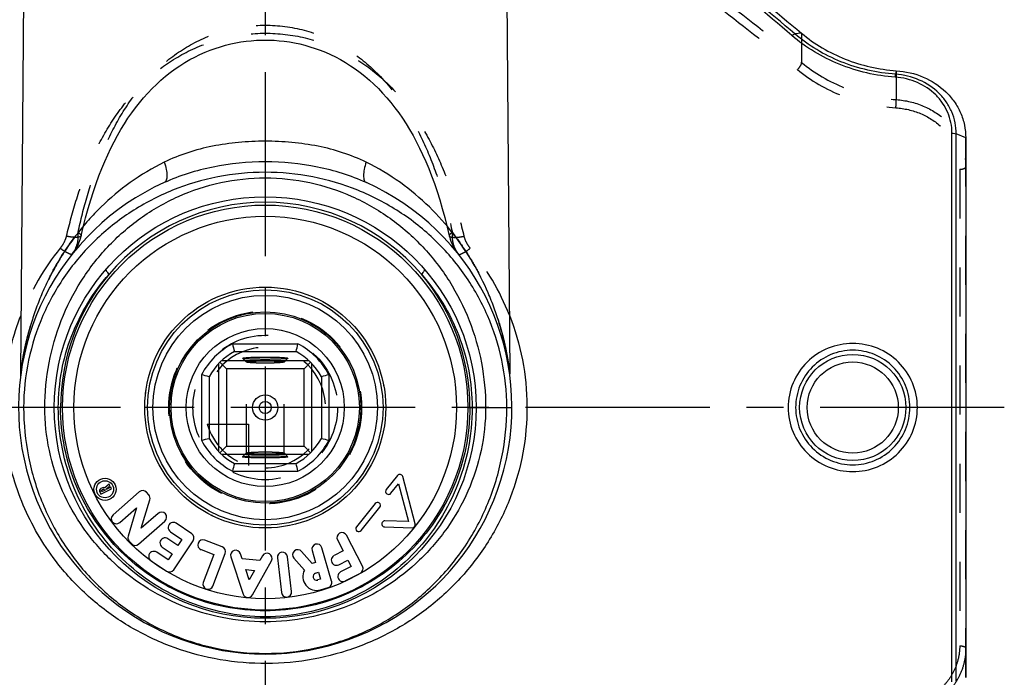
# Model space of a CAD drawing. Header units: millimetres. Extents: x 0 to 1000, y 0 to 1000.
# Tile 3 of 5: x 467 to 598, y 414 to 502. Entities that reach past the tile are written whole.
import ezdxf

# ---------------------------------------------------------------- set-up
doc = ezdxf.new("R2010")
doc.units = ezdxf.units.MM
doc.header["$LTSCALE"] = 65.185185
doc.linetypes.add('CENTER', pattern=[0.6, 0.375, -0.075, 0.075, -0.075])
doc.linetypes.add('HIDDEN', pattern=[0.2, 0.1, -0.1])
doc.layers.get('0').update_dxf_attribs({"linetype": 'CONTINUOUS'})
for name, color, linetype in [('ACHSEN_S', 7, 'CONTINUOUS'), ('DEFAULT_2', 8, 'HIDDEN'), ('FASEN', 7, 'CONTINUOUS'), ('KOERPER', 7, 'CONTINUOUS'), ('KONST.EL_MIT_GEO', 7, 'CONTINUOUS'), ('KURVEN', 7, 'CONTINUOUS')]:
    doc.layers.add(name, color=color, linetype=linetype)

msp = doc.modelspace()

# ---------------------------------------------------------------- linework, layer by layer
at = {"color": 7, "linetype": 'Continuous'}
for p, q in [((495.66, 458.71), (504.34, 458.71)), ((495.91, 457.71), (504.09, 457.71)), ((493.99, 456.27), (494.85, 455.41)), ((505.81, 456.46), (494.19, 456.46)), ((497, 456.8), (497, 456.81)), ((503, 456.81), (503, 456.8)), ((506.01, 456.27), (505.15, 455.41)), ((493.8, 456.08), (493.8, 444.45)), ((505.15, 455.41), (494.85, 455.41)), ((494.85, 455.41), (494.85, 445.11)), ((505.15, 445.11), (505.15, 455.41)), ((506.2, 444.45), (506.2, 456.08)), ((491.55, 454.6), (491.55, 445.92)), ((492.55, 454.35), (492.55, 446.17)), ((507.45, 454.35), (507.45, 446.17)), ((508.45, 454.6), (508.45, 445.92)), ((493.99, 444.25), (494.85, 445.11)), ((494.85, 445.11), (505.15, 445.11)), ((506.01, 444.25), (505.15, 445.11)), ((494.19, 444.06), (505.81, 444.06)), ((497, 443.71), (497, 443.72)), ((503, 443.72), (503, 443.71)), ((495.91, 442.81), (504.09, 442.81)), ((495.66, 441.81), (504.34, 441.81))]:
    msp.add_line(p, q, dxfattribs=at)
for radius in [12.5, 10.5, 1.68, 0.8]:
    msp.add_circle((500, 450.26), radius, dxfattribs=at)
for centre, radius, start, end in [((500, 450.26), 9.5, 117.1908, 152.8092), ((500, 450.26), 8.5, 118.7958, 151.2042), ((566.39, 475.79), 72.77, 193.5755, 194.386), ((433.61, 475.79), 72.77, 345.614, 346.4245), ((500, 450.26), 8.5, 28.7958, 61.2042), ((500, 450.26), 9.5, 27.1908, 62.8092), ((473.92, 381.67), 75.03, 75.6263, 76.4123), ((525.53, 383.87), 72.77, 103.5755, 104.386), ((474.47, 516.65), 72.77, 283.5755, 284.386), ((500, 450.26), 9.5, 207.1908, 242.8092), ((500, 450.26), 8.5, 208.7958, 241.2042), ((500, 450.26), 8.5, 298.7958, 331.2042), ((500, 450.26), 9.5, 297.1908, 332.8092), ((525.53, 516.65), 72.77, 255.614, 256.4245), ((566.39, 424.73), 72.77, 165.614, 166.4245), ((433.61, 424.73), 72.77, 13.5755, 14.386)]:
    msp.add_arc(centre, radius, start, end, dxfattribs=at)
for points, knots in [([(497, 456.81), (497, 456.82), (497.02, 456.83), (497.07, 456.84), (497.14, 456.86), (497.29, 456.87), (497.54, 456.9), (497.9, 456.92), (498.35, 456.94), (498.87, 456.95), (499.42, 456.96), (500, 456.96), (500.58, 456.96), (501.13, 456.95), (501.65, 456.94), (502.1, 456.92), (502.46, 456.9), (502.71, 456.87), (502.86, 456.86), (502.93, 456.84), (502.98, 456.83), (503, 456.82), (503, 456.81)], [0, 0, 0, 0, 0.003434, 0.010995, 0.023081, 0.039668, 0.085818, 0.147807, 0.223285, 0.309396, 0.40283, 0.5, 0.597171, 0.690603, 0.776711, 0.852192, 0.914186, 0.960328, 0.976913, 0.989011, 0.996585, 1, 1, 1, 1]), ([(503, 456.8), (502.99, 456.79), (502.96, 456.78), (502.91, 456.77), (502.83, 456.76), (502.67, 456.74), (502.41, 456.72), (502.05, 456.7), (501.6, 456.68), (501.1, 456.67), (500.56, 456.66), (500, 456.66), (499.44, 456.66), (498.9, 456.67), (498.4, 456.68), (497.96, 456.7), (497.59, 456.72), (497.33, 456.74), (497.17, 456.76), (497.09, 456.77), (497.04, 456.78), (497.01, 456.79), (497, 456.8)], [0, 0, 0, 0, 0.005131, 0.014426, 0.027994, 0.045758, 0.093331, 0.155514, 0.230092, 0.314413, 0.405432, 0.499868, 0.594308, 0.68534, 0.769682, 0.844294, 0.90652, 0.954133, 0.971915, 0.985511, 0.994848, 1, 1, 1, 1]), ([(497, 443.72), (497.01, 443.73), (497.04, 443.74), (497.09, 443.75), (497.17, 443.76), (497.33, 443.78), (497.59, 443.8), (497.96, 443.82), (498.4, 443.84), (498.9, 443.85), (499.44, 443.86), (500, 443.86), (500.56, 443.86), (501.1, 443.85), (501.6, 443.84), (502.05, 443.82), (502.41, 443.8), (502.67, 443.78), (502.83, 443.76), (502.91, 443.75), (502.96, 443.74), (502.99, 443.73), (503, 443.72)], [0, 0, 0, 0, 0.005152, 0.014489, 0.028085, 0.045867, 0.09348, 0.155706, 0.230318, 0.31466, 0.405692, 0.500132, 0.594568, 0.685587, 0.769908, 0.844486, 0.906669, 0.954242, 0.972006, 0.985574, 0.994869, 1, 1, 1, 1]), ([(503, 443.71), (503, 443.71), (502.98, 443.69), (502.93, 443.68), (502.86, 443.67), (502.71, 443.65), (502.46, 443.63), (502.1, 443.6), (501.65, 443.59), (501.13, 443.57), (500.58, 443.56), (500, 443.56), (499.42, 443.56), (498.87, 443.57), (498.35, 443.59), (497.9, 443.6), (497.54, 443.63), (497.29, 443.65), (497.14, 443.67), (497.07, 443.68), (497.02, 443.69), (497, 443.71), (497, 443.71)], [0, 0, 0, 0, 0.003415, 0.010989, 0.023087, 0.039672, 0.085814, 0.147808, 0.223289, 0.309397, 0.402829, 0.5, 0.59717, 0.690604, 0.776715, 0.852193, 0.914182, 0.960332, 0.976919, 0.989005, 0.996566, 1, 1, 1, 1])]:
    msp.add_open_spline(points, degree=3, knots=knots, dxfattribs=at)
at = {"layer": 'ACHSEN_S', "color": 40, "linetype": 'CENTER'}
for p, q in [((500, 651.26), (500, 346.76)), ((598.12, 450.26), (401.88, 450.26))]:
    msp.add_line(p, q, dxfattribs=at)
at = {"layer": 'DEFAULT_2', "color": 8, "linetype": 'HIDDEN'}
for p, q in [((497, 456.8), (497.5, 456.3)), ((497.5, 456.3), (497.5, 456.31)), ((497.5, 444.21), (497.5, 456.31)), ((502.5, 456.3), (503, 456.8)), ((502.5, 444.21), (502.5, 456.31)), ((502.5, 456.31), (502.5, 456.3)), ((497.5, 444.22), (497, 443.72)), ((497.5, 444.21), (497.5, 444.22)), ((503, 443.72), (502.5, 444.22)), ((502.5, 444.22), (502.5, 444.21))]:
    msp.add_line(p, q, dxfattribs=at)
for points, knots in [([(497.5, 456.31), (497.5, 456.32), (497.56, 456.34), (497.59, 456.35), (497.62, 456.36)], [0, 0, 0, 0, 0.290962, 1, 1, 1, 1]), ([(502.5, 456.3), (502.49, 456.29), (502.46, 456.28), (502.39, 456.26), (502.24, 456.24), (502, 456.22), (501.7, 456.2), (501.33, 456.18), (500.76, 456.16), (500, 456.16), (499.24, 456.16), (498.67, 456.18), (498.3, 456.2), (498, 456.22), (497.76, 456.24), (497.61, 456.26), (497.54, 456.28), (497.51, 456.29), (497.5, 456.3)], [0, 0, 0, 0, 0.005683, 0.015425, 0.047381, 0.095242, 0.157421, 0.23176, 0.315645, 0.499909, 0.684187, 0.768089, 0.842452, 0.90466, 0.952555, 0.984546, 0.994301, 1, 1, 1, 1]), ([(497.62, 456.36), (497.76, 456.38), (498.12, 456.41), (498.75, 456.44), (499.53, 456.46), (500.24, 456.46), (500.81, 456.45), (501.21, 456.44), (501.57, 456.43), (501.88, 456.41), (502.14, 456.39), (502.32, 456.37), (502.44, 456.35), (502.49, 456.33), (502.5, 456.32), (502.5, 456.31)], [0, 0, 0, 0, 0.085297, 0.219758, 0.387053, 0.566594, 0.654007, 0.736192, 0.810609, 0.874966, 0.927291, 0.966022, 0.99013, 0.996654, 1, 1, 1, 1]), ([(497.5, 444.22), (497.51, 444.23), (497.54, 444.24), (497.61, 444.26), (497.76, 444.28), (498, 444.3), (498.3, 444.32), (498.67, 444.34), (499.24, 444.36), (500, 444.36), (500.76, 444.36), (501.33, 444.34), (501.7, 444.32), (502, 444.3), (502.24, 444.28), (502.39, 444.26), (502.46, 444.24), (502.49, 444.23), (502.5, 444.22)], [0, 0, 0, 0, 0.005699, 0.015454, 0.047445, 0.09534, 0.157548, 0.231911, 0.315813, 0.500091, 0.684355, 0.76824, 0.842579, 0.904758, 0.952619, 0.984575, 0.994317, 1, 1, 1, 1]), ([(502.38, 444.17), (502.24, 444.14), (501.88, 444.11), (501.25, 444.08), (500.47, 444.06), (499.76, 444.06), (499.19, 444.07), (498.79, 444.08), (498.43, 444.09), (498.12, 444.11), (497.86, 444.13), (497.68, 444.15), (497.56, 444.18), (497.51, 444.19), (497.5, 444.21), (497.5, 444.21)], [0, 0, 0, 0, 0.08509, 0.219439, 0.38671, 0.566299, 0.653753, 0.735985, 0.81045, 0.874852, 0.927217, 0.965981, 0.990106, 0.99663, 1, 1, 1, 1]), ([(502.5, 444.21), (502.5, 444.2), (502.44, 444.18), (502.41, 444.17), (502.38, 444.17)], [0, 0, 0, 0, 0.290875, 1, 1, 1, 1])]:
    msp.add_open_spline(points, degree=3, knots=knots, dxfattribs=at)
at = {"layer": 'FASEN', "color": 7, "linetype": 'Continuous'}
msp.add_line((593, 486.1), (593, 414.42), dxfattribs=at)
for points, knots in [([(550.46, 516.15), (553.92, 513.67), (560.93, 508.4), (567.75, 502.88), (571.21, 499.97)], [0, 0, 0, 0, 0.484507, 1, 1, 1, 1]), ([(571.21, 499.97), (572.93, 498.53), (576.94, 496.18), (581.47, 495.16), (583.78, 495)], [0, 0, 0, 0, 0.490478, 1, 1, 1, 1]), ([(583.78, 495), (585.01, 494.92), (587.41, 494.36), (589.98, 492.71), (591.52, 490.93), (592.36, 489.43), (592.88, 487.8), (593, 486.66), (593, 486.1)], [0, 0, 0, 0, 0.261399, 0.514487, 0.637683, 0.759082, 0.879541, 1, 1, 1, 1])]:
    msp.add_open_spline(points, degree=3, knots=knots, dxfattribs=at)
at = {"layer": 'KOERPER', "color": 7, "linetype": 'Continuous'}
for p, q in [((468, 514.76), (467.53, 454.74)), ((532, 514.76), (532.47, 454.74)), ((517.55, 441.23), (516.07, 439.37)), ((519.89, 434.8), (518.25, 441.08)), ((478.39, 439.61), (478.18, 439.5)), ((478.18, 438.74), (479.59, 439.46)), ((478.28, 439.29), (478.5, 439.4)), ((478.69, 439.26), (478.28, 439.05)), ((478.64, 439.35), (478.69, 439.26)), ((479.28, 440.06), (478.72, 439.6)), ((478.87, 439.42), (479.39, 439.85)), ((478.9, 439.36), (478.87, 439.42)), ((479.49, 439.66), (478.9, 439.36)), ((479.39, 439.85), (479.28, 440.06)), ((479.59, 439.46), (479.49, 439.66)), ((516.69, 438.87), (517.69, 440.12)), ((517.69, 440.12), (519, 435.11)), ((478.03, 439.04), (478.18, 438.74)), ((478.28, 439.05), (478.23, 439.14)), ((483.28, 439.06), (479.79, 436.01)), ((483.53, 434.23), (484.68, 438.01)), ((484.54, 438.66), (484.24, 439)), ((480.69, 434.98), (482.93, 436.95)), ((482.93, 436.95), (481.79, 433.17)), ((514.58, 437.51), (512.11, 434.42)), ((512.74, 433.92), (515.21, 437.01)), ((485.78, 436.2), (483.53, 434.23)), ((483.19, 432.12), (486.68, 435.18)), ((490.25, 433.5), (488.18, 434.89)), ((515.87, 434.4), (519.49, 434.3)), ((519, 435.11), (515.9, 435.2)), ((488.39, 431.95), (487.08, 432.84)), ((487.42, 433.76), (488.92, 432.75)), ((488.92, 432.75), (488.39, 431.95)), ((512.92, 429.17), (510.8, 433.29)), ((481.93, 432.53), (482.23, 432.19)), ((486.32, 431.71), (487.63, 430.83)), ((487.85, 428.71), (490.43, 432.56)), ((491.49, 431.38), (493.18, 430.73)), ((494.3, 431.76), (491.97, 432.65)), ((508.82, 427.18), (507.52, 431.64)), ((509.59, 432.67), (510.34, 431.21)), ((487.1, 430.03), (485.59, 431.04)), ((487.63, 430.83), (487.1, 430.03)), ((493.18, 430.73), (491.77, 427.03)), ((493.04, 426.55), (494.69, 430.88)), ((495.42, 430.41), (497.06, 425.48)), ((496.94, 430.14), (496.71, 430.84)), ((499.28, 429.92), (496.94, 430.14)), ((499.63, 430.56), (499.28, 429.92)), ((501.61, 430.28), (502.14, 425.67)), ((503.49, 425.83), (502.96, 430.44)), ((503.81, 430.25), (505.2, 428.67)), ((506.23, 429.55), (504.83, 431.15)), ((506.22, 431.26), (506.68, 429.68)), ((510.34, 431.21), (509.13, 430.59)), ((484.84, 429.91), (486.9, 428.52)), ((498.3, 425.37), (500.82, 429.9)), ((506.68, 429.68), (506.23, 429.55)), ((509.75, 429.38), (510.96, 430)), ((511.4, 429.15), (510, 428.42)), ((510.96, 430), (511.4, 429.15)), ((497.41, 428.73), (498.56, 428.63)), ((497.86, 427.38), (497.41, 428.73)), ((498.56, 428.63), (497.86, 427.38)), ((506.69, 428.27), (507.06, 428.38)), ((507.33, 427.45), (506.96, 427.35)), ((507.06, 428.38), (507.33, 427.45)), ((510.62, 427.22), (512.63, 428.25)), ((507.34, 426.04), (508.36, 426.34))]:
    msp.add_line(p, q, dxfattribs=at)
for centre, radius in [((500, 450.26), 12.7), ((478.73, 439.4), 1.47), ((478.73, 439.4), 1.13)]:
    msp.add_circle(centre, radius, dxfattribs=at)
for centre, radius, start, end in [((517.86, 440.98), 0.4, 14.6262, 141.4162), ((478.33, 439.19), 0.34, 117.0544, 207.0544), ((478.33, 439.19), 0.11, 117.0544, 207.0544), ((478.55, 439.3), 0.34, 59.7468, 117.0544), ((478.55, 439.3), 0.11, 27.0544, 117.0544), ((483.73, 438.55), 0.68, 41.1846, 131.1846), ((516.38, 439.12), 0.4, 141.4162, 321.4162), ((484.03, 438.21), 0.68, 343.1846, 41.1846), ((514.9, 437.26), 0.4, 321.4162, 141.4162), ((480.24, 435.49), 0.68, 131.1846, 311.1846), ((486.23, 435.69), 0.68, 311.1846, 131.1846), ((487.8, 434.33), 0.68, 56.1209, 236.1209), ((512.43, 434.17), 0.4, 141.4162, 321.4162), ((515.88, 434.8), 0.4, 88.2862, 268.4445), ((519.5, 434.7), 0.4, 268.4445, 14.6262), ((482.44, 432.97), 0.68, 163.1846, 221.1846), ((486.7, 432.27), 0.68, 56.1209, 236.1209), ((489.87, 432.94), 0.68, 326.1209, 56.1209), ((491.73, 432.01), 0.68, 69.1771, 249.1771), ((510.19, 432.98), 0.68, 27.3, 207.3), ((482.74, 432.63), 0.68, 221.1846, 311.1846), ((494.05, 431.13), 0.68, 339.1771, 69.1771), ((504.32, 430.7), 0.68, 41.258, 221.258), ((506.87, 431.45), 0.68, 16.258, 196.258), ((485.21, 430.47), 0.68, 56.1209, 236.1209), ((496.07, 430.62), 0.68, 18.4131, 198.4131), ((500.23, 430.23), 0.68, 330.9131, 150.9131), ((502.29, 430.36), 0.68, 6.5547, 186.5547), ((509.44, 429.98), 0.68, 117.3, 297.3), ((512.32, 428.86), 0.68, 297.3, 27.3), ((487.28, 429.09), 0.68, 236.1209, 326.1209), ((506.83, 427.81), 1.84, 152.1076, 286.258), ((506.83, 427.81), 0.48, 106.258, 286.258), ((510.31, 427.82), 0.68, 117.3, 297.3), ((492.41, 426.79), 0.68, 159.1771, 339.1771), ((508.17, 426.99), 0.68, 286.258, 16.258), ((497.71, 425.7), 0.68, 198.4131, 330.9131), ((502.82, 425.75), 0.68, 186.5547, 6.5547)]:
    msp.add_arc(centre, radius, start, end, dxfattribs=at)
at = {"layer": 'KONST.EL_MIT_GEO', "color": 7, "linetype": 'Continuous'}
for p, q in [((571.21, 499.97), (570.32, 499.88)), ((583.78, 495), (583.69, 494.53)), ((591.17, 413.82), (591.17, 486.7)), ((593, 486.1), (591.73, 486.61)), ((591.73, 413.92), (591.73, 486.61)), ((473.1, 450.26), (467.25, 450.26)), ((526.9, 450.26), (532.75, 450.26))]:
    msp.add_line(p, q, dxfattribs=at)
at = {"layer": 'KONST.EL_MIT_GEO', "color": 8, "linetype": 'HIDDEN'}
for p, q in [((571.21, 499.97), (571.21, 496.1)), ((583.78, 495), (583.78, 491.16)), ((593, 414.42), (593, 486.1)), ((592.2, 481.91), (592.2, 418.61)), ((475.57, 473.07), (475.57, 473.07))]:
    msp.add_line(p, q, dxfattribs=at)
for points in [[(475.57, 473.07), (475.84, 474.21), (476.16, 475.47), (476.49, 476.68), (476.83, 477.84), (477.18, 478.94), (477.54, 480), (477.91, 481.02), (478.29, 481.99), (478.69, 482.93), (479.09, 483.84), (479.51, 484.72), (479.94, 485.57), (480.38, 486.39), (480.83, 487.18), (481.3, 487.94), (481.78, 488.68), (482.27, 489.39), (482.78, 490.08), (483.31, 490.75), (483.85, 491.4), (484.4, 492.02), (484.97, 492.62), (485.56, 493.19), (486.16, 493.74), (486.77, 494.26), (487.4, 494.76), (488.04, 495.23), (488.68, 495.67), (489.34, 496.08), (490, 496.47), (490.67, 496.82), (491.34, 497.15), (492.02, 497.45), (492.69, 497.72), (493.37, 497.97), (494.05, 498.19), (494.73, 498.38), (495.42, 498.55), (496.1, 498.7), (496.78, 498.82), (497.46, 498.91), (498.14, 498.99), (498.82, 499.04), (499.5, 499.06), (500, 499.07)], [(500, 499.07), (500.49, 499.06), (501.17, 499.04), (501.85, 498.99), (502.53, 498.91), (503.21, 498.82), (503.9, 498.7), (504.58, 498.55), (505.26, 498.38), (505.94, 498.19), (506.62, 497.97), (507.3, 497.72), (507.98, 497.45), (508.66, 497.15), (509.33, 496.83), (509.99, 496.47), (510.66, 496.09), (511.31, 495.67), (511.96, 495.23), (512.59, 494.76), (513.22, 494.27), (513.83, 493.75), (514.43, 493.2), (515.02, 492.62), (515.59, 492.02), (516.15, 491.4), (516.69, 490.76), (517.21, 490.09), (517.72, 489.4), (518.21, 488.69), (518.69, 487.95), (519.16, 487.18), (519.62, 486.39), (520.06, 485.58), (520.49, 484.73), (520.9, 483.85), (521.31, 482.94), (521.7, 482), (522.08, 481.03), (522.46, 480.01), (522.82, 478.95), (523.17, 477.85), (523.51, 476.7), (523.84, 475.49), (524.16, 474.22), (524.43, 473.07)], [(474.35, 470.63), (474.41, 470.71), (474.59, 470.94), (474.75, 471.18), (474.89, 471.42), (475.03, 471.65), (475.15, 471.89), (475.26, 472.13), (475.35, 472.36), (475.44, 472.6), (475.51, 472.83), (475.57, 473.07)], [(524.43, 473.07), (524.49, 472.85), (524.56, 472.62), (524.64, 472.38), (524.74, 472.15), (524.84, 471.91), (524.96, 471.67), (525.1, 471.43), (525.24, 471.19), (525.4, 470.96), (525.57, 470.72), (525.65, 470.63)]]:
    msp.add_lwpolyline(points, dxfattribs=at)
at = {"layer": 'KONST.EL_MIT_GEO', "color": 7, "linetype": 'Continuous'}
for points in [[(467.53, 454.74), (467.53, 454.69), (467.53, 454.63), (467.53, 454.57), (467.52, 454.51), (467.52, 454.45), (467.51, 454.39)], [(532.49, 454.39), (532.48, 454.44), (532.48, 454.5), (532.47, 454.56), (532.47, 454.62), (532.47, 454.68), (532.47, 454.74)]]:
    msp.add_lwpolyline(points, dxfattribs=at)
for centre, radius in [((500, 450.26), 28), ((500, 450.26), 26.9), ((500, 450.26), 25.4), ((500, 450.26), 16), ((500, 450.26), 15.64), ((500, 450.26), 14.9), ((578, 450.26), 7.05), ((578, 450.26), 6.05)]:
    msp.add_circle(centre, radius, dxfattribs=at)
for centre, radius, start, end in [((500, 450.26), 32.75, 114.2104, 65.7896), ((500, 450.26), 27.27, 90.0015, 139.4925), ((500, 450.26), 27.27, 40.5075, 89.9985), ((500.37, 450.28), 27.54, 140.0157, 180.0315), ((499.63, 450.28), 27.54, 359.9684, 39.9843)]:
    msp.add_arc(centre, radius, start, end, dxfattribs=at)
at = {"layer": 'KONST.EL_MIT_GEO', "color": 8, "linetype": 'HIDDEN'}
for centre, start, end in [((499.04, 450.08), 140.9154, 158.3979), ((500.96, 450.08), 21.6021, 39.0845)]:
    msp.add_arc(centre, 33.83, start, end, dxfattribs=at)
at = {"layer": 'KONST.EL_MIT_GEO', "color": 7, "linetype": 'Continuous'}
for points, knots in [([(569.92, 499.68), (566.5, 502.61), (559.7, 508.24), (552.7, 513.61), (549.21, 516.17)], [0, 0, 0, 0, 0.510154, 1, 1, 1, 1]), ([(570.32, 499.88), (566.89, 502.8), (560.08, 508.4), (553.06, 513.75), (549.56, 516.29)], [0, 0, 0, 0, 0.510118, 1, 1, 1, 1]), ([(569.92, 499.68), (569.99, 499.73), (570.11, 499.82), (570.25, 499.88), (570.32, 499.88)], [0, 0, 0, 0, 0.57335, 1, 1, 1, 1]), ([(583.64, 494.14), (581.1, 494.32), (576.14, 495.46), (571.78, 498.08), (569.92, 499.68)], [0, 0, 0, 0, 0.509963, 1, 1, 1, 1]), ([(583.69, 494.53), (581.21, 494.7), (576.39, 495.8), (572.13, 498.34), (570.32, 499.88)], [0, 0, 0, 0, 0.510003, 1, 1, 1, 1]), ([(583.64, 494.14), (583.65, 494.22), (583.66, 494.35), (583.68, 494.48), (583.69, 494.53)], [0, 0, 0, 0, 0.626951, 1, 1, 1, 1]), ([(591.17, 486.7), (591.17, 487.17), (591.07, 488.11), (590.65, 489.46), (589.97, 490.71), (588.73, 492.2), (586.63, 493.6), (584.65, 494.07), (583.64, 494.14)], [0, 0, 0, 0, 0.120822, 0.241568, 0.363162, 0.486448, 0.739014, 1, 1, 1, 1]), ([(591.73, 486.61), (591.73, 487.1), (591.64, 488.11), (591.19, 489.55), (590.46, 490.88), (589.13, 492.47), (586.88, 493.95), (584.76, 494.45), (583.69, 494.53)], [0, 0, 0, 0, 0.120708, 0.241343, 0.362865, 0.486133, 0.738811, 1, 1, 1, 1]), ([(591.17, 486.7), (591.22, 486.7), (591.41, 486.69), (591.6, 486.66), (591.73, 486.61)], [0, 0, 0, 0, 0.271646, 1, 1, 1, 1]), ([(500, 485.64), (498.82, 485.64), (496.47, 485.53), (491.91, 484.88), (488.61, 483.84), (486.59, 482.84)], [0, 0, 0, 0, 0.256902, 0.510813, 1, 1, 1, 1]), ([(513.41, 482.84), (511.39, 483.84), (508.09, 484.88), (503.53, 485.53), (501.18, 485.64), (500, 485.64)], [0, 0, 0, 0, 0.489187, 0.743098, 1, 1, 1, 1]), ([(486.59, 482.84), (485.01, 482.07), (482.05, 480.29), (478.78, 477.55), (476.52, 475.17), (475, 473.34), (473.63, 471.44), (472.41, 469.5), (471.33, 467.52), (470.39, 465.51), (469.59, 463.48), (469.02, 461.78), (468.63, 460.42), (468.37, 459.42), (468.14, 458.43), (467.95, 457.47), (467.81, 456.69), (467.72, 456.1), (467.66, 455.69), (467.61, 455.36), (467.57, 455.02), (467.55, 454.92), (467.53, 454.72), (467.53, 454.74)], [0, 0, 0, 0, 0.149268, 0.291324, 0.359992, 0.427241, 0.493204, 0.558, 0.621721, 0.684427, 0.746121, 0.806698, 0.836479, 0.86582, 0.894574, 0.922479, 0.949022, 0.961482, 0.973102, 0.983499, 0.992061, 0.997895, 1, 1, 1, 1]), ([(500, 482.9), (497.68, 482.9), (493.07, 482.45), (488.64, 481.06), (486.57, 480.13)], [0, 0, 0, 0, 0.505131, 1, 1, 1, 1]), ([(486.59, 482.84), (486.7, 482.54), (486.87, 481.95), (486.97, 481.23), (486.94, 480.75), (486.87, 480.47), (486.75, 480.25), (486.63, 480.16), (486.57, 480.13)], [0, 0, 0, 0, 0.341605, 0.631092, 0.749112, 0.847832, 0.929345, 1, 1, 1, 1]), ([(513.43, 480.13), (511.36, 481.06), (506.93, 482.45), (502.32, 482.9), (500, 482.9)], [0, 0, 0, 0, 0.494869, 1, 1, 1, 1]), ([(513.41, 482.84), (513.3, 482.54), (513.13, 481.95), (513.03, 481.23), (513.06, 480.75), (513.13, 480.47), (513.25, 480.25), (513.37, 480.16), (513.43, 480.13)], [0, 0, 0, 0, 0.341606, 0.631093, 0.749114, 0.847834, 0.929346, 1, 1, 1, 1]), ([(532.47, 454.74), (532.46, 454.77), (532.45, 454.86), (532.43, 455.05), (532.39, 455.34), (532.32, 455.84), (532.21, 456.56), (531.99, 457.8), (531.64, 459.44), (531.09, 461.45), (530.41, 463.48), (529.33, 466.21), (527.63, 469.57), (525.03, 473.42), (521.82, 477.04), (517.95, 480.29), (514.99, 482.07), (513.41, 482.84)], [0, 0, 0, 0, 0.002106, 0.00794, 0.016506, 0.026905, 0.050992, 0.077541, 0.134207, 0.193336, 0.253924, 0.31563, 0.442028, 0.572753, 0.708623, 0.850708, 1, 1, 1, 1]), ([(500, 481.51), (497.89, 481.51), (493.68, 481.1), (487.64, 479.31), (482.13, 476.44), (477.3, 472.61), (473.31, 467.94), (470.29, 462.54), (468.37, 456.57), (467.93, 452.37), (467.93, 450.26)], [0, 0, 0, 0, 0.127536, 0.253798, 0.378195, 0.501081, 0.62357, 0.747085, 0.872656, 1, 1, 1, 1]), ([(532.07, 450.26), (532.07, 452.37), (531.63, 456.57), (529.71, 462.54), (526.69, 467.94), (522.7, 472.61), (517.87, 476.44), (512.36, 479.31), (506.32, 481.1), (502.11, 481.51), (500, 481.51)], [0, 0, 0, 0, 0.127344, 0.252915, 0.37643, 0.498919, 0.621805, 0.746202, 0.872464, 1, 1, 1, 1]), ([(470.74, 450.26), (470.74, 452.24), (471.11, 456.2), (472.75, 461.88), (475.39, 467.11), (478.95, 471.72), (483.33, 475.57), (488.42, 478.49), (494.06, 480.34), (498.02, 480.76), (500, 480.76)], [0, 0, 0, 0, 0.126845, 0.252506, 0.376637, 0.499811, 0.62306, 0.747359, 0.87314, 1, 1, 1, 1]), ([(500, 480.76), (501.98, 480.76), (505.94, 480.34), (511.58, 478.49), (516.67, 475.57), (521.05, 471.72), (524.61, 467.11), (527.25, 461.88), (528.89, 456.2), (529.26, 452.24), (529.26, 450.26)], [0, 0, 0, 0, 0.12686, 0.252641, 0.37694, 0.500189, 0.623363, 0.747494, 0.873155, 1, 1, 1, 1]), ([(472.53, 450.26), (472.53, 451.89), (472.84, 455.16), (474.17, 459.85), (476.31, 464.19), (478.22, 466.78), (479.27, 467.97)], [0, 0, 0, 0, 0.253322, 0.504657, 0.753295, 1, 1, 1, 1]), ([(478.87, 468.63), (478.85, 468.6), (478.85, 468.54), (478.88, 468.46), (478.95, 468.34), (479.08, 468.17), (479.2, 468.04), (479.27, 467.97)], [0, 0, 0, 0, 0.116287, 0.208534, 0.325903, 0.62866, 1, 1, 1, 1]), ([(521.13, 468.63), (521.15, 468.6), (521.15, 468.54), (521.12, 468.46), (521.05, 468.34), (520.92, 468.17), (520.8, 468.04), (520.73, 467.97)], [0, 0, 0, 0, 0.116287, 0.208533, 0.325902, 0.628659, 1, 1, 1, 1]), ([(520.73, 467.97), (521.78, 466.78), (523.69, 464.19), (525.83, 459.85), (527.16, 455.16), (527.47, 451.89), (527.47, 450.26)], [0, 0, 0, 0, 0.246705, 0.495343, 0.746678, 1, 1, 1, 1]), ([(472.15, 429.93), (470.43, 432.18), (467.53, 437.18), (465.21, 445.53), (465.11, 454.23), (466.54, 459.87), (467.59, 462.53)], [0, 0, 0, 0, 0.248181, 0.498382, 0.749643, 1, 1, 1, 1]), ([(532.41, 462.53), (533.17, 460.62), (534.33, 456.62), (534.94, 450.42), (534.39, 444.2), (532.7, 438.22), (529.96, 432.68), (526.28, 427.74), (521.79, 423.54), (516.62, 420.2), (510.92, 417.79), (504.86, 416.41), (498.63, 416.1), (492.45, 416.88), (486.52, 418.72), (481.04, 421.55), (476.15, 425.28), (473.38, 428.31), (472.15, 429.93)], [0, 0, 0, 0, 0.062733, 0.125725, 0.188725, 0.251475, 0.313847, 0.375897, 0.437833, 0.499915, 0.562343, 0.625153, 0.688182, 0.751146, 0.813798, 0.876058, 0.938046, 1, 1, 1, 1]), ([(586.58, 450.26), (586.58, 451.37), (586.13, 453.62), (584.21, 456.45), (581.36, 458.33), (578, 458.99), (574.64, 458.33), (571.79, 456.45), (569.87, 453.62), (569.42, 451.37), (569.42, 450.26)], [0, 0, 0, 0, 0.125025, 0.249974, 0.374939, 0.5, 0.625061, 0.750026, 0.874975, 1, 1, 1, 1]), ([(585.58, 450.26), (585.58, 451.25), (585.19, 453.25), (583.51, 455.77), (580.98, 457.47), (578, 458.07), (575.02, 457.47), (572.49, 455.77), (570.81, 453.25), (570.42, 451.25), (570.42, 450.26)], [0, 0, 0, 0, 0.12506, 0.250007, 0.374949, 0.5, 0.625051, 0.749993, 0.87494, 1, 1, 1, 1]), ([(467.93, 450.26), (467.93, 448.07), (468.36, 443.7), (470.24, 437.47), (473.23, 431.83), (477.18, 426.97), (481.94, 422.99), (487.42, 419.98), (493.51, 418.05), (497.82, 417.6), (500, 417.6)], [0, 0, 0, 0, 0.12969, 0.257377, 0.382102, 0.504177, 0.624897, 0.746331, 0.871042, 1, 1, 1, 1]), ([(500, 421.8), (498.09, 421.8), (494.28, 422.17), (488.81, 423.8), (483.79, 426.4), (479.38, 429.89), (475.7, 434.16), (472.91, 439.1), (471.14, 444.54), (470.74, 448.35), (470.74, 450.26)], [0, 0, 0, 0, 0.1266, 0.252105, 0.376265, 0.499659, 0.623199, 0.747671, 0.87339, 1, 1, 1, 1]), ([(500, 422.46), (498.17, 422.46), (494.51, 422.83), (489.29, 424.46), (484.53, 427.06), (480.4, 430.51), (477.01, 434.71), (474.47, 439.51), (472.89, 444.77), (472.53, 448.43), (472.53, 450.26)], [0, 0, 0, 0, 0.126756, 0.252252, 0.376235, 0.499402, 0.6228, 0.747285, 0.87316, 1, 1, 1, 1]), ([(527.17, 450.26), (527.17, 448.47), (526.81, 444.89), (525.22, 439.76), (522.67, 435.08), (519.29, 431.01), (515.19, 427.67), (510.49, 425.16), (505.37, 423.6), (500, 423.07), (494.63, 423.6), (489.51, 425.16), (484.81, 427.67), (480.71, 431.01), (477.33, 435.08), (474.78, 439.76), (473.19, 444.89), (472.83, 448.47), (472.83, 450.26)], [0, 0, 0, 0, 0.063234, 0.126065, 0.188325, 0.250155, 0.311923, 0.374047, 0.436781, 0.5, 0.56322, 0.625953, 0.688077, 0.749845, 0.811675, 0.873935, 0.936766, 1, 1, 1, 1]), ([(527.47, 450.26), (527.47, 448.43), (527.11, 444.77), (525.53, 439.51), (522.99, 434.71), (519.6, 430.51), (515.47, 427.06), (510.71, 424.46), (505.49, 422.83), (501.83, 422.46), (500, 422.46)], [0, 0, 0, 0, 0.12684, 0.252715, 0.3772, 0.500598, 0.623765, 0.747748, 0.873244, 1, 1, 1, 1]), ([(529.26, 450.26), (529.26, 448.35), (528.86, 444.54), (527.09, 439.1), (524.3, 434.16), (520.62, 429.89), (516.21, 426.4), (511.19, 423.8), (505.72, 422.17), (501.91, 421.8), (500, 421.8)], [0, 0, 0, 0, 0.12661, 0.252329, 0.376801, 0.500341, 0.623735, 0.747895, 0.8734, 1, 1, 1, 1]), ([(500, 417.6), (502.18, 417.6), (506.49, 418.05), (512.58, 419.98), (518.06, 422.99), (522.82, 426.97), (526.77, 431.83), (529.76, 437.47), (531.64, 443.7), (532.07, 448.07), (532.07, 450.26)], [0, 0, 0, 0, 0.128958, 0.253669, 0.375104, 0.495823, 0.617898, 0.742623, 0.87031, 1, 1, 1, 1]), ([(569.42, 450.26), (569.42, 449.15), (569.87, 446.9), (571.79, 444.07), (574.64, 442.19), (578, 441.53), (581.36, 442.19), (584.21, 444.07), (586.13, 446.9), (586.58, 449.15), (586.58, 450.26)], [0, 0, 0, 0, 0.125023, 0.249973, 0.374939, 0.5, 0.625061, 0.750027, 0.874977, 1, 1, 1, 1]), ([(570.42, 450.26), (570.42, 449.27), (570.81, 447.28), (572.49, 444.75), (575.02, 443.05), (578, 442.46), (580.98, 443.05), (583.51, 444.75), (585.19, 447.28), (585.58, 449.27), (585.58, 450.26)], [0, 0, 0, 0, 0.125059, 0.250007, 0.374949, 0.5, 0.625051, 0.749993, 0.874941, 1, 1, 1, 1])]:
    msp.add_open_spline(points, degree=3, knots=knots, dxfattribs=at)
at = {"layer": 'KONST.EL_MIT_GEO', "color": 8, "linetype": 'HIDDEN'}
for points, knots in [([(550.46, 512.03), (553.96, 509.59), (560.98, 504.42), (567.79, 498.95), (571.21, 496.1)], [0, 0, 0, 0, 0.488621, 1, 1, 1, 1]), ([(549.9, 510.94), (553.39, 508.53), (560.42, 503.4), (567.22, 497.99), (570.65, 495.16)], [0, 0, 0, 0, 0.488753, 1, 1, 1, 1]), ([(475.16, 473.5), (475.51, 475.16), (476.31, 478.43), (477.91, 483.2), (479.97, 487.74), (482.6, 491.94), (485.93, 495.65), (490.01, 498.63), (494.79, 500.6), (498.26, 501.05), (500, 501.05)], [0, 0, 0, 0, 0.126272, 0.250959, 0.374179, 0.496465, 0.618903, 0.743063, 0.870243, 1, 1, 1, 1]), ([(500, 501.05), (501.74, 501.05), (505.21, 500.6), (509.99, 498.63), (514.07, 495.65), (517.4, 491.94), (520.03, 487.74), (522.09, 483.2), (523.69, 478.43), (524.49, 475.16), (524.84, 473.5)], [0, 0, 0, 0, 0.129757, 0.256938, 0.381103, 0.503534, 0.625814, 0.749038, 0.873725, 1, 1, 1, 1]), ([(473.62, 473.01), (474.01, 474.69), (474.89, 477.99), (476.65, 482.78), (478.92, 487.29), (481.81, 491.41), (485.41, 494.98), (489.74, 497.77), (494.69, 499.57), (498.22, 499.98), (500, 499.98)], [0, 0, 0, 0, 0.126031, 0.250307, 0.373061, 0.495026, 0.617501, 0.742097, 0.869834, 1, 1, 1, 1]), ([(500, 499.98), (501.78, 499.98), (505.31, 499.57), (510.26, 497.77), (514.59, 494.98), (518.19, 491.41), (521.08, 487.29), (523.35, 482.78), (525.11, 477.99), (525.99, 474.69), (526.38, 473.01)], [0, 0, 0, 0, 0.130166, 0.257905, 0.382505, 0.504974, 0.626933, 0.749689, 0.873967, 1, 1, 1, 1]), ([(570.65, 495.16), (570.81, 495.3), (571.01, 495.53), (571.18, 495.86), (571.22, 496.03), (571.21, 496.1)], [0, 0, 0, 0, 0.563514, 0.813275, 1, 1, 1, 1]), ([(571.21, 496.1), (572.93, 494.67), (576.94, 492.33), (581.46, 491.32), (583.78, 491.16)], [0, 0, 0, 0, 0.489748, 1, 1, 1, 1]), ([(570.65, 495.16), (572.43, 493.69), (576.61, 491.28), (581.31, 490.24), (583.72, 490.07)], [0, 0, 0, 0, 0.489932, 1, 1, 1, 1]), ([(583.72, 490.07), (583.74, 490.28), (583.76, 490.64), (583.78, 491), (583.78, 491.16)], [0, 0, 0, 0, 0.556378, 1, 1, 1, 1]), ([(583.78, 491.16), (585.01, 491.07), (587.41, 490.52), (589.99, 488.86), (591.52, 487.08), (592.37, 485.57), (592.89, 483.93), (593, 482.79), (593, 482.22)], [0, 0, 0, 0, 0.261178, 0.513803, 0.63703, 0.758522, 0.879181, 1, 1, 1, 1]), ([(583.72, 490.07), (584.84, 490), (587.05, 489.5), (589.42, 487.99), (590.83, 486.36), (591.61, 484.98), (592.09, 483.48), (592.2, 482.43), (592.2, 481.91)], [0, 0, 0, 0, 0.260803, 0.513274, 0.636521, 0.758104, 0.878932, 1, 1, 1, 1]), ([(592.2, 481.91), (592.3, 481.91), (592.49, 481.92), (592.72, 481.98), (592.86, 482.04), (592.95, 482.11), (593, 482.18), (593, 482.22)], [0, 0, 0, 0, 0.336982, 0.631305, 0.75222, 0.852693, 1, 1, 1, 1]), ([(467.53, 454.74), (467.54, 454.78), (467.56, 454.92), (467.59, 455.21), (467.65, 455.63), (467.75, 456.32), (467.91, 457.28), (468.15, 458.49), (468.45, 459.74), (468.91, 461.44), (469.61, 463.59), (470.66, 466.15), (472.37, 469.55), (473.96, 471.97), (475.16, 473.5)], [0, 0, 0, 0, 0.005723, 0.020987, 0.042417, 0.067547, 0.123861, 0.184462, 0.247383, 0.311781, 0.44356, 0.578415, 0.716047, 1, 1, 1, 1]), ([(474.35, 470.63), (474.66, 471.02), (475.13, 471.95), (475.22, 472.99), (475.16, 473.5)], [0, 0, 0, 0, 0.493353, 1, 1, 1, 1]), ([(475.16, 473.5), (475.22, 473.46), (475.34, 473.39), (475.5, 473.27), (475.59, 473.14), (475.57, 473.07)], [0, 0, 0, 0, 0.364174, 0.650033, 1, 1, 1, 1]), ([(524.84, 473.5), (524.78, 473.46), (524.66, 473.39), (524.5, 473.27), (524.41, 473.14), (524.43, 473.07)], [0, 0, 0, 0, 0.364178, 0.650039, 1, 1, 1, 1]), ([(524.84, 473.5), (524.78, 472.99), (524.87, 471.95), (525.34, 471.02), (525.65, 470.63)], [0, 0, 0, 0, 0.506647, 1, 1, 1, 1]), ([(524.84, 473.5), (525.45, 472.73), (526.58, 471.15), (528.07, 468.68), (529.13, 466.56), (529.87, 464.85), (530.37, 463.57), (530.81, 462.29), (531.21, 461.01), (531.55, 459.74), (531.85, 458.49), (532.05, 457.46), (532.19, 456.68), (532.28, 456.13), (532.35, 455.63), (532.4, 455.25), (532.43, 455.01), (532.45, 454.86), (532.46, 454.82), (532.47, 454.73), (532.47, 454.74)], [0, 0, 0, 0, 0.143636, 0.284106, 0.421699, 0.489471, 0.556538, 0.62285, 0.688299, 0.752678, 0.815581, 0.876165, 0.905058, 0.932462, 0.957585, 0.97901, 0.987614, 0.994275, 0.998527, 1, 1, 1, 1]), ([(472.79, 471.41), (472.98, 471.64), (473.31, 472.15), (473.55, 472.72), (473.62, 473.01)], [0, 0, 0, 0, 0.50199, 1, 1, 1, 1]), ([(475.57, 473.07), (475.55, 473), (475.4, 472.92), (475.19, 472.88), (474.95, 472.86), (474.66, 472.87), (474.21, 472.9), (473.86, 472.96), (473.62, 473.01)], [0, 0, 0, 0, 0.113831, 0.208551, 0.329449, 0.473776, 0.637238, 1, 1, 1, 1]), ([(524.43, 473.07), (524.45, 473), (524.6, 472.92), (524.81, 472.88), (525.05, 472.86), (525.34, 472.87), (525.79, 472.9), (526.14, 472.96), (526.38, 473.01)], [0, 0, 0, 0, 0.113834, 0.208555, 0.329454, 0.473781, 0.637243, 1, 1, 1, 1]), ([(526.38, 473.01), (526.45, 472.72), (526.69, 472.15), (527.02, 471.64), (527.21, 471.41)], [0, 0, 0, 0, 0.49801, 1, 1, 1, 1]), ([(474.35, 470.63), (474.34, 470.61), (474.27, 470.58), (474.16, 470.6), (474, 470.66), (473.81, 470.75), (473.58, 470.87), (473.23, 471.08), (472.97, 471.27), (472.79, 471.41)], [0, 0, 0, 0, 0.040363, 0.10345, 0.194976, 0.314458, 0.459144, 0.624961, 1, 1, 1, 1]), ([(525.65, 470.63), (525.66, 470.61), (525.73, 470.58), (525.84, 470.6), (526, 470.66), (526.19, 470.75), (526.42, 470.87), (526.77, 471.08), (527.03, 471.27), (527.21, 471.41)], [0, 0, 0, 0, 0.040362, 0.103448, 0.194973, 0.314454, 0.45914, 0.624959, 1, 1, 1, 1]), ([(592.2, 418.61), (592.2, 418.09), (592.09, 417.04), (591.61, 415.54), (590.83, 414.16), (589.42, 412.53), (587.05, 411.02), (584.84, 410.52), (583.72, 410.45)], [0, 0, 0, 0, 0.121068, 0.241896, 0.363479, 0.486726, 0.739197, 1, 1, 1, 1]), ([(593, 418.3), (593, 417.73), (592.89, 416.59), (592.37, 414.95), (591.52, 413.44), (589.99, 411.66), (587.41, 410), (585.01, 409.45), (583.78, 409.36)], [0, 0, 0, 0, 0.120819, 0.241478, 0.36297, 0.486197, 0.738822, 1, 1, 1, 1]), ([(592.2, 418.61), (592.3, 418.61), (592.49, 418.6), (592.72, 418.54), (592.86, 418.48), (592.95, 418.42), (593, 418.34), (593, 418.3)], [0, 0, 0, 0, 0.336982, 0.631305, 0.75222, 0.852693, 1, 1, 1, 1])]:
    msp.add_open_spline(points, degree=3, knots=knots, dxfattribs=at)
at = {"layer": 'KURVEN', "color": 8, "linetype": 'HIDDEN'}
for p, q in [((500, 466.26), (500, 434.26)), ((516, 450.26), (484, 450.26)), ((492.31, 448.06), (497.8, 448.06)), ((497.8, 448.06), (497.8, 442.57))]:
    msp.add_line(p, q, dxfattribs=at)
for radius in [16, 12.8, 9.6]:
    msp.add_circle((500, 450.26), radius, dxfattribs=at)
for start, end in [(270, 180), (195.962, 254.038)]:
    msp.add_arc((500, 450.26), 8, start, end, dxfattribs=at)

doc.saveas('drawing.dxf')
